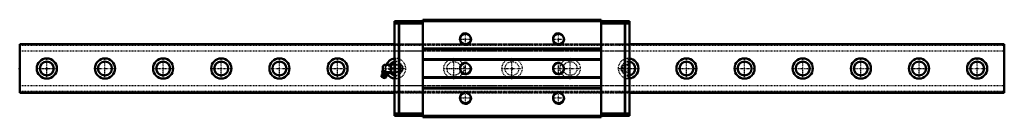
# Model space of a CAD drawing. Header units: millimetres. Extents: x -35 to 1235, y -63 to 63.
import ezdxf

# ---------------------------------------------------------------- set-up
doc = ezdxf.new("R2010")
doc.units = ezdxf.units.MM
doc.linetypes.add('Center', pattern=[1.5, 0.45, -0.5, 0.05, -0.5])
doc.linetypes.add('Dashed', pattern=[2, 1, -1])
for name, color, linetype, lineweight in [('2d ConnectionPoints', 7, 'Continuous', 50), ('AM_0', 7, 'Continuous', 50), ('AM_4', 3, 'Continuous', 25), ('AM_5', 3, 'Continuous', 25), ('AM_7', 7, 'Center', 25), ('AM_9', 6, 'Dashed', 25)]:
    doc.layers.add(name, color=color, linetype=linetype, lineweight=lineweight)

# ---------------------------------------------------------------- blocks, each defined once
blk = doc.blocks.new('1_B_PT1_8_SRN_grease_nipple_joint_0_in_l4k2puelwgvuqlgodqap93xzy________4')
at = {"layer": 'AM_0'}
for p, q in [((433.3, 1.8), (433.3, -1.8)), ((443.8, 4.8), (436.3, 4.8)), ((443.9, 5), (443.8, 4.9)), ((443.8, 4.9), (443.8, -4.9)), ((443.9, 5), (448.4, 5)), ((444.3, 0), (448, 0)), ((448.5, 4.9), (448.4, 5)), ((432, -7.9), (431.8, -10.7)), ((436.3, -12.5), (431.8, -10.7)), ((438.1, -10.3), (432, -7.9)), ((432.7, -4.1), (433.1, -3.1)), ((433.9, -2.8), (433.1, -3.1)), ((440.3, -5.4), (433.4, -2.6)), ((434.6, -4.9), (435, -3.9)), ((436.3, -12.5), (438.1, -10.3)), ((438.3, -6.4), (438.7, -5.4)), ((438.9, -4.8), (443.8, -4.8)), ((440.2, -7.1), (440.6, -6.1)), ((440.6, -6.1), (440.3, -5.4)), ((443.8, -4.9), (443.9, -5)), ((448.4, -5), (443.9, -5)), ((448.4, -5), (448.5, -4.9))]:
    blk.add_line(p, q, dxfattribs=at)
for points in [[(444.3, 5), (444, 3.7), (443.9, 2.3), (444, 1.2), (444.3, 0)], [(444.3, 0), (444, -1.3), (443.9, -2.7), (444, -3.8), (444.3, -5)], [(448, 0), (448.3, 1.3), (448.4, 2.7), (448.3, 3.8), (448, 5)], [(448, -5), (448.3, -3.7), (448.4, -2.3), (448.3, -1.2), (448, 0)], [(432.7, -4.1), (432.9, -4.5), (433.1, -4.8), (433.5, -5.1), (433.8, -5.1), (434.2, -5), (434.6, -4.9)], [(434.6, -4.9), (434.9, -5.2), (435.3, -5.6), (435.8, -6), (436.6, -6.3), (437.3, -6.4), (438, -6.4), (438.3, -6.4)], [(438.7, -5.4), (437.9, -4.6), (437.4, -4.3), (436.8, -4), (436.2, -3.9), (435.6, -3.9), (435, -3.9)], [(438.3, -6.4), (438.5, -6.8), (438.7, -7.1), (439.2, -7.4), (439.5, -7.4), (439.8, -7.3), (440.2, -7.1)], [(440.6, -6.1), (440.3, -5.7), (440, -5.3), (439.7, -5.2), (439.3, -5.2), (438.7, -5.4)]]:
    blk.add_lwpolyline(points, dxfattribs=at)
for centre, radius, start, end in [((436.3, 1.8), 3, 90, 180), ((435.1, -9.1), 3.3, 131.1614, 158), ((427.2, -6.4), 6, 4.5497, 22.6624), ((432.4, -6), 0.8, 311.1614, 4.5497), ((434.6, -10.2), 1.82, 214.2344, 281.7656), ((436.3, -1.8), 3, 180, 195.4359), ((435.1, -9.1), 3.3, 338, 4.8386), ((439.1, -8.7), 0.8, 131.4503, 184.8386), ((442.6, -12.6), 6, 113.3605, 131.4503)]:
    blk.add_arc(centre, radius, start, end, dxfattribs=at)
at = {"layer": 'AM_4'}
for p, q in [((436.3, 4.8), (436.3, -3.8)), ((438.3, -8.8), (432.9, -6.6)), ((438.6, -8.1), (433.2, -5.9))]:
    blk.add_line(p, q, dxfattribs=at)
at = {"layer": 'AM_5', "linetype": 'Dashed'}
for p, q in [((448.5, 4.9), (449.5, 4.3)), ((449.5, 4.9), (449.5, -4.9)), ((456.5, 4.1), (449.5, 4.3)), ((448.5, -4.9), (449.5, -4.3)), ((456.5, -4.1), (449.5, -4.3))]:
    blk.add_line(p, q, dxfattribs=at)
at = {"layer": 'AM_7'}
for p, q in [((432.5, 0), (463.7, 0)), ((433.8, -12.3), (437.2, -3.7))]:
    blk.add_line(p, q, dxfattribs=at)
at = {"layer": 'AM_9'}
for p, q in [((455.9, 4.7), (448.5, 4.9)), ((456.5, 4.1), (455.9, 4.7)), ((455.9, 4.7), (455.9, -4.7)), ((456.5, 4.1), (456.5, -4.1)), ((448.5, -4.9), (455.9, -4.7)), ((455.9, -4.7), (456.5, -4.1))]:
    blk.add_line(p, q, dxfattribs=at)
blk.add_lwpolyline([(435, -3.9), (434.7, -3.4), (434.4, -3), (434.1, -2.9), (433.7, -2.9), (433.1, -3.1)], dxfattribs=at)
blk = doc.blocks.new('2_SRN65LRSSB_PT1_81_Slide35_65_0_in_l4k2puelwgvuqlgodqap93xzy________4')
at = {"layer": 'AM_0'}
for p, q in [((448.5, 61), (448.5, -61)), ((454.1, 61), (448.5, 61)), ((454.1, 58), (448.5, 58)), ((454.1, 61), (454.1, 60.5)), ((454.1, 60.5), (454.6, 61)), ((454.1, 58.5), (454.1, -58.5)), ((454.6, 58), (454.1, 58.5)), ((745.4, 61), (454.6, 61)), ((454.6, -58), (454.6, 58)), ((485.1, 58), (454.6, 58)), ((485.1, 63), (485.1, -63)), ((714.9, 63), (485.1, 63)), ((714.9, 63), (714.9, -63)), ((714.9, 58), (745.4, 58)), ((745.9, 60.5), (745.4, 61)), ((745.4, 58), (745.9, 58.5)), ((745.4, -58), (745.4, 58)), ((745.9, 61), (745.9, 60.5)), ((745.9, 61), (751.5, 61)), ((745.9, 58.5), (745.9, -58.5)), ((745.9, 58), (751.5, 58)), ((751.5, 61), (751.5, -61)), ((714.9, 26), (485.1, 26)), ((714.9, 25), (485.1, 25)), ((714.9, 12), (485.1, 12)), ((714.9, 11), (485.1, 11)), ((714.9, -11), (485.1, -11)), ((714.9, -12), (485.1, -12)), ((714.9, -25), (485.1, -25)), ((714.9, -26), (485.1, -26)), ((454.1, -58), (448.5, -58)), ((454.1, -61), (448.5, -61)), ((454.1, -58.5), (454.6, -58)), ((454.6, -61), (454.1, -60.5)), ((454.1, -60.5), (454.1, -61)), ((485.1, -58), (454.6, -58)), ((745.4, -61), (454.6, -61)), ((714.9, -63), (485.1, -63)), ((714.9, -58), (745.4, -58)), ((745.9, -58.5), (745.4, -58)), ((745.4, -61), (745.9, -60.5)), ((745.9, -58), (751.5, -58)), ((745.9, -60.5), (745.9, -61)), ((745.9, -61), (751.5, -61))]:
    blk.add_line(p, q, dxfattribs=at)
for centre in [(540, 38), (660, 38), (540, 0), (660, 0), (540, -38), (660, -38)]:
    blk.add_circle(centre, 6.92, dxfattribs=at)
at = {"layer": 'AM_5', "linetype": 'Dashed'}
for p, q in [((456.5, -4.7), (456.5, 4.7)), ((457.3, 4.1), (456.5, 4.7)), ((742.8, 4.1), (743.6, 4.7)), ((751.5, 4.9), (743.6, 4.7)), ((743.6, -4.7), (743.6, 4.7)), ((457.3, -4.1), (456.5, -4.7)), ((742.8, -4.1), (743.6, -4.7)), ((751.5, -4.9), (743.6, -4.7))]:
    blk.add_line(p, q, dxfattribs=at)
at = {"layer": 'AM_5'}
for centre in [(540, 38), (660, 38), (540, 0), (660, 0), (540, -38), (660, -38)]:
    blk.add_arc(centre, 8, 75, 15, dxfattribs=at)
at = {"layer": 'AM_7'}
for p, q in [((476.1, 61), (476.1, 60)), ((723.9, 61), (723.9, 60)), ((540, 29.6), (540, 46.4)), ((660, 29.6), (660, 46.4)), ((531.6, 38), (548.4, 38)), ((651.6, 38), (668.4, 38)), ((511.4, 0), (548.4, 0)), ((540, -8.4), (540, 8.4)), ((651.6, 0), (688.7, 0)), ((660, -8.4), (660, 8.4)), ((531.6, -38), (548.4, -38)), ((540, -46.4), (540, -29.6)), ((651.6, -38), (668.4, -38)), ((660, -46.4), (660, -29.6)), ((476.1, -61), (476.1, -60)), ((723.9, -61), (723.9, -60))]:
    blk.add_line(p, q, dxfattribs=at)
at = {"layer": 'AM_9'}
for p, q in [((454.6, 58), (454.1, 58)), ((473.5, 61), (473.5, 60)), ((478.7, 60), (473.5, 60)), ((478.7, 60), (478.7, 61)), ((714.9, 62.5), (485.1, 62.5)), ((714.9, 60.5), (485.1, 60.5)), ((721.3, 61), (721.3, 60)), ((726.5, 60), (721.3, 60)), ((726.5, 60), (726.5, 61)), ((745.4, 58), (745.9, 58)), ((751.5, 31.5), (448.5, 31.5)), ((751.5, 31.2), (448.5, 31.2)), ((751.5, 30.5), (448.5, 30.5)), ((751.5, 22.5), (448.5, 22.5)), ((449.1, 4.3), (448.5, 4.9)), ((458.2, 4), (449.1, 4.3)), ((449.1, 4.3), (449.1, -4.3)), ((460.6, 0), (458.2, 4)), ((458.2, 4), (458.2, -4)), ((458.2, -4), (460.6, 0)), ((741.9, 4), (739.5, 0)), ((739.5, 0), (741.9, -4)), ((751, 4.3), (741.9, 4)), ((741.9, 4), (741.9, -4)), ((751.5, 4.8), (751, 4.3)), ((751, 4.3), (751, -4.3)), ((448.5, -4.9), (449.1, -4.3)), ((449.1, -4.3), (458.2, -4)), ((741.9, -4), (751, -4.3)), ((751, -4.3), (751.5, -4.8)), ((751.5, -22.5), (448.5, -22.5)), ((751.5, -30.5), (448.5, -30.5)), ((751.5, -31.2), (448.5, -31.2)), ((448.5, -31.5), (751.5, -31.5)), ((454.6, -58), (454.1, -58)), ((478.7, -60), (473.5, -60)), ((473.5, -60), (473.5, -61)), ((478.7, -61), (478.7, -60)), ((714.9, -60.5), (485.1, -60.5)), ((714.9, -62.5), (485.1, -62.5)), ((726.5, -60), (721.3, -60)), ((721.3, -60), (721.3, -61)), ((726.5, -61), (726.5, -60)), ((745.4, -58), (745.9, -58))]:
    blk.add_line(p, q, dxfattribs=at)
blk = doc.blocks.new('3_SRN65LR127035_Track_0_in_l4k2puelwgvuqlgodqap93xzy________4')
at = {"layer": 'AM_0'}
for p, q in [((448.5, 31.5), (-35, 31.5)), ((-35, 31.5), (-35, -31.5)), ((1235, 31.5), (751.5, 31.5)), ((1235, 31.5), (1235, -31.5)), ((-35, -31.5), (448.5, -31.5)), ((751.5, -31.5), (1235, -31.5))]:
    blk.add_line(p, q, dxfattribs=at)
for centre, radius in [((0, 0), 13), ((75, 0), 13), ((150, 0), 13), ((225, 0), 13), ((300, 0), 13), ((375, 0), 13), ((825, 0), 13), ((900, 0), 13), ((975, 0), 13), ((1050, 0), 13), ((1125, 0), 13), ((1200, 0), 13), ((0, 0), 9), ((75, 0), 9), ((150, 0), 9), ((225, 0), 9), ((300, 0), 9), ((375, 0), 9), ((825, 0), 9), ((900, 0), 9), ((975, 0), 9), ((1050, 0), 9), ((1125, 0), 9), ((1200, 0), 9)]:
    blk.add_circle(centre, radius, dxfattribs=at)
for centre, radius, start, end in [((450, 0), 13, 96.62581, 158.33182), ((750, 0), 13, 276.62581, 83.37419), ((450, 0), 9, 99.59407, 147.76905), ((750, 0), 9, 279.59407, 80.40593), ((450, 0), 13, 215.48036, 263.37419), ((450, 0), 9, 212.23095, 260.40593)]:
    blk.add_arc(centre, radius, start, end, dxfattribs=at)
at = {"layer": 'AM_4'}
for p, q in [((448.5, 30.5), (-35, 30.5)), ((1235, 30.5), (751.5, 30.5)), ((448.5, -30.5), (-35, -30.5)), ((1235, -30.5), (751.5, -30.5))]:
    blk.add_line(p, q, dxfattribs=at)
at = {"layer": 'AM_7'}
for p, q in [((0, -13.65), (0, 13.65)), ((75, -13.65), (75, 13.65)), ((150, -13.65), (150, 13.65)), ((225, -13.65), (225, 13.65)), ((300, -13.65), (300, 13.65)), ((375, -13.65), (375, 13.65)), ((450, -13.65), (450, 13.65)), ((525, -13.65), (525, 13.65)), ((600, -13.65), (600, 13.65)), ((675, -13.65), (675, 13.65)), ((750, -13.65), (750, 13.65)), ((825, -13.65), (825, 13.65)), ((900, -13.65), (900, 13.65)), ((975, -13.65), (975, 13.65)), ((1050, -13.65), (1050, 13.65)), ((1125, -13.65), (1125, 13.65)), ((1200, -13.65), (1200, 13.65)), ((-13.65, 0), (13.65, 0)), ((61.35, 0), (88.65, 0)), ((136.35, 0), (163.65, 0)), ((211.35, 0), (238.65, 0)), ((286.35, 0), (313.65, 0)), ((361.35, 0), (388.65, 0)), ((586.35, 0), (613.65, 0)), ((811.35, 0), (838.65, 0)), ((886.35, 0), (913.65, 0)), ((961.35, 0), (988.65, 0)), ((1036.35, 0), (1063.65, 0)), ((1111.35, 0), (1138.65, 0)), ((1186.35, 0), (1213.65, 0)), ((736.35, 0), (763.65, 0))]:
    blk.add_line(p, q, dxfattribs=at)
at = {"layer": 'AM_9'}
for p, q in [((1235, 31.25), (-35, 31.25)), ((1235, 29.5), (-35, 29.5)), ((751.5, 31.5), (448.5, 31.5)), ((751.5, 30.5), (448.5, 30.5)), ((1235, 22.5), (-35, 22.5)), ((1235, -22.5), (-35, -22.5)), ((1235, -29.5), (-35, -29.5)), ((1235, -31.25), (-35, -31.25)), ((751.5, -30.5), (448.5, -30.5)), ((448.5, -31.5), (751.5, -31.5))]:
    blk.add_line(p, q, dxfattribs=at)
for centre, radius in [((525, 0), 13), ((600, 0), 13), ((675, 0), 13), ((525, 0), 9), ((600, 0), 9), ((675, 0), 9)]:
    blk.add_circle(centre, radius, dxfattribs=at)
for centre, radius, start, end in [((450, 0), 13, 263.37419, 96.62581), ((750, 0), 13, 83.37419, 276.62581), ((450, 0), 13, 158.33182, 215.48036), ((450, 0), 9, 147.76905, 212.23095), ((450, 0), 9, 260.40593, 99.59407), ((750, 0), 9, 80.40593, 279.59407)]:
    blk.add_arc(centre, radius, start, end, dxfattribs=at)

msp = doc.modelspace()

# ---------------------------------------------------------------- linework, layer by layer
at = {"layer": '2d ConnectionPoints'}
for p in [(476.1, 61), (723.9, 61), (-35, 0), (0, 0), (0, 0), (448.5, 0), (600, 0), (751.5, 0), (476.1, -61), (723.9, -61)]:
    msp.add_point(p, dxfattribs=at)

# ---------------------------------------------------------------- block references
for name in ['2_SRN65LRSSB_PT1_81_Slide35_65_0_in_l4k2puelwgvuqlgodqap93xzy________4', '3_SRN65LR127035_Track_0_in_l4k2puelwgvuqlgodqap93xzy________4', '1_B_PT1_8_SRN_grease_nipple_joint_0_in_l4k2puelwgvuqlgodqap93xzy________4']:
    msp.add_blockref(name, (0, 0))

doc.saveas('drawing.dxf')
